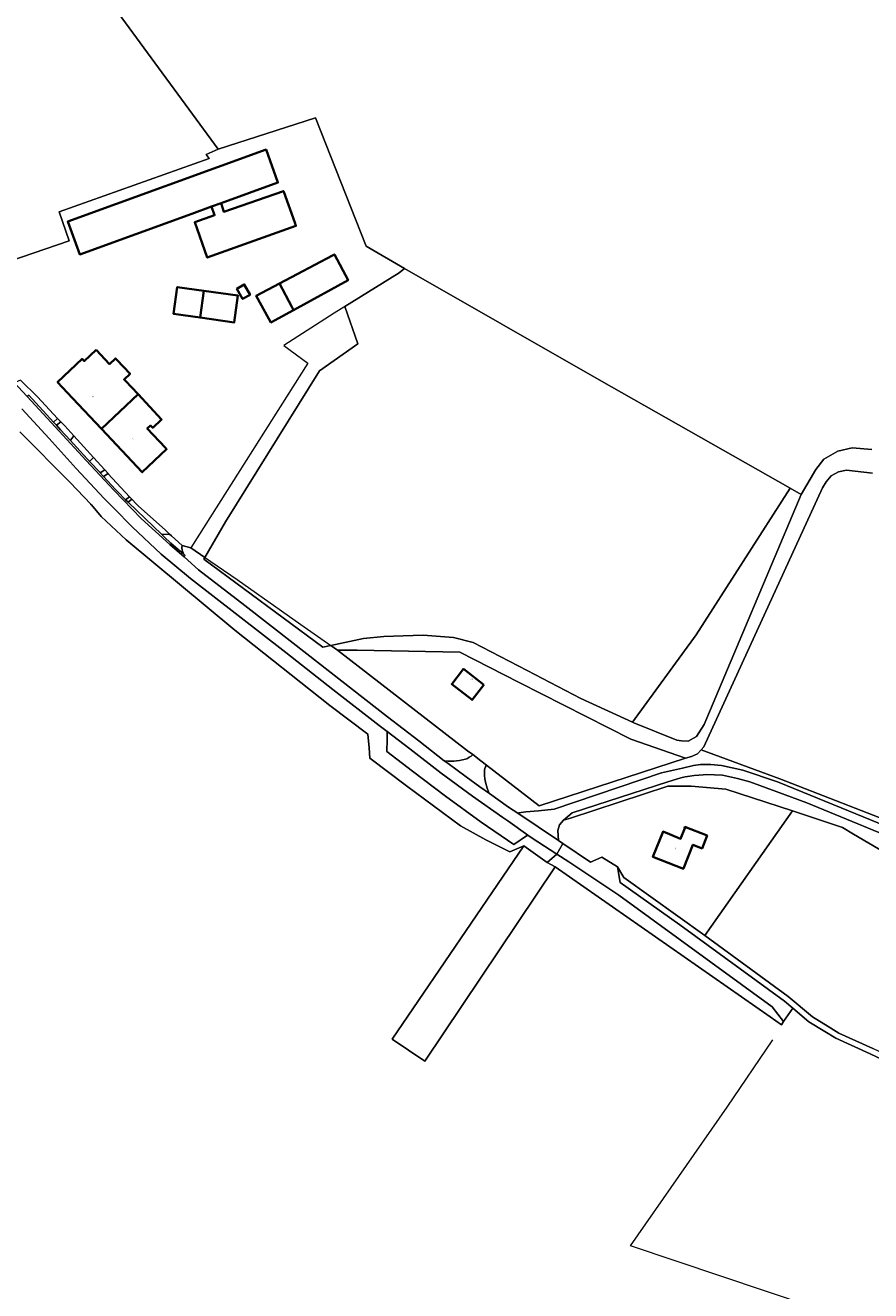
# Model space of a CAD drawing. Header units: metres. Extents: x 201541 to 204988, y 387833 to 394342.
# Tile 193 of 214: x 203314 to 203526, y 392314 to 392632. Entities that reach past the tile are written whole.
import ezdxf
from ezdxf.enums import TextEntityAlignment as Align

# ---------------------------------------------------------------- set-up
doc = ezdxf.new("R2010")
doc.units = ezdxf.units.M
for name, color, linetype, lineweight in [('B-WE-GR-BOS_GEMENGD-GV', 40, 'Continuous', 13), ('B-WE-GR-BOS_LOOF-GV', 40, 'Continuous', 13), ('B-WE-GR-BOUWLAND-GV', 80, 'Continuous', 13), ('B-WE-GR-GRAS-GV', 60, 'Continuous', 13), ('B-WE-GR-GROENVOORZIENING-GV', 80, 'Continuous', 18), ('B-WE-GR-HOUTWAL-GV', 40, 'Continuous', 13), ('B-WE-GW-TALUD_KRUIN-G', 90, 'Continuous', 18), ('B-WE-IE-TERREINAFSCHEIDING_KUNSTMATIG_HEKWERK-G', 20, 'IE-TERREINAFSCHEIDING-KUNSTMATIG', 18), ('B-WE-OG-BEBOUWING-GV', 7, 'Continuous', 35), ('B-WE-OG-BEBOUWING-T18', 10, 'Continuous', 18), ('B-WE-OG-BEBOUWING_LOODS-GV', 7, 'Continuous', 35), ('B-WE-OG-TERREIN_ERF-GV', 7, 'Continuous', 18), ('B-WE-OG-WEG-GV', 7, 'Continuous', 18), ('B-WE-VH-VERHARDING_ASFALT-GV', 252, 'Continuous', 18), ('B-WE-VH-VERHARDING_BETONSTRAATSTEEN-GV', 252, 'Continuous', 18), ('B-WE-VH-VERHARDING_FUNDERING_ZAND-GV', 7, 'Continuous', 18), ('B-WE-VH-VERHARDING_GRASBETONSTEEN-GV', 70, 'Continuous', 18), ('B-WE-VH-VERHARDING_HALFVERHARDING-GV', 252, 'Continuous', 18), ('B-WE-VH-VERHARDING_OPEN-GV', 252, 'Continuous', 18), ('B-WE-VH-VERHARDING_PUIN-GV', 252, 'Continuous', 18)]:
    doc.layers.add(name, color=color, linetype=linetype, lineweight=lineweight)
doc.styles.add('NLCS-ISO-M200-T18', font='NLCS-ISO.ttf', dxfattribs={"height": 0.36})
doc.linetypes.add('IE-TERREINAFSCHEIDING-KUNSTMATIG', pattern='A,4,[82,NLCS.SHX,S=0.75,R=90,X=0,Y=0],4,-2', length=10)

msp = doc.modelspace()

# ---------------------------------------------------------------- linework, layer by layer
at = {"layer": 'B-WE-GR-BOS_GEMENGD-GV'}
msp.add_lwpolyline([(203312.959, 392667.953), (203362.272, 392600.67), (203386.737, 392608.51), (203399.401, 392576.243), (203409.06, 392570.711), (203457.994, 392542.683), (203505.918, 392515.529), (203508.748, 392513.925), (203512.351, 392520.207), (203514.392, 392522.815), (203517.891, 392524.821), (203521.5, 392525.616), (203526.478, 392525.22)], dxfattribs=at)
msp.add_lwpolyline([(203466.315, 392456.68), (203466.691, 392456.508), (203477.486, 392452.209), (203478.645, 392452.024), (203480.333, 392451.981), (203482.406, 392453.077), (203484.374, 392456.103), (203508.748, 392513.925), (203505.918, 392515.529), (203482.291, 392478.618)], close=True, dxfattribs=at)
at = {"layer": 'B-WE-GR-BOS_LOOF-GV'}
for points in [[(203506.529, 392434.406), (203489.77, 392439.923), (203481.042, 392440.65), (203475.225, 392440.618), (203450.759, 392432.613), (203449.029, 392432.136), (203447.992, 392430.921), (203447.595, 392429.462), (203447.738, 392426.984), (203448.834, 392426.25), (203455.828, 392421.57), (203458.645, 392422.786), (203462.604, 392420.336), (203464.141, 392417.682), (203484.477, 392403.11)], [(203479.502, 392430.388), (203485.104, 392428.236), (203483.82, 392424.995), (203481.518, 392425.906), (203479.147, 392419.918), (203479.13, 392419.875), (203471.457, 392422.859), (203474.041, 392429.218), (203478.423, 392427.437), (203479.507, 392430.105), (203479.405, 392430.147)]]:
    msp.add_lwpolyline(points, close=True, dxfattribs=at)
msp.add_lwpolyline([(203542.132, 392416.658), (203521.853, 392428.565), (203519.087, 392430.272), (203506.529, 392434.406), (203484.477, 392403.11), (203505.482, 392387.791), (203511.516, 392382.662), (203515.462, 392380.264), (203518.157, 392378.626), (203526.695, 392374.743)], dxfattribs=at)
at = {"layer": 'B-WE-GR-BOUWLAND-GV'}
for points in [[(203429.458, 392427.131), (203423.108, 392430.637), (203409.548, 392440.691), (203400.354, 392447.636), (203400.156, 392450.282), (203399.891, 392453.722), (203390.3, 392460.865), (203366.487, 392479.849), (203339.169, 392502.537), (203332.878, 392508.409), (203330.402, 392511.268), (203330.295, 392511.282), (203330.244, 392511.451), (203325.058, 392516.954), (203312.411, 392529.654)], [(203611.647, 392278.135), (203632.647, 392341.746), (203624.901, 392338.006), (203620.799, 392339.228), (203557.177, 392360.305), (203541.432, 392366.111), (203526.064, 392373.382), (203517.454, 392377.298), (203514.683, 392378.982), (203510.635, 392381.442), (203506.62, 392384.855), (203504.28, 392381.562), (203503.769, 392380.689), (203500.908, 392382.687), (203446.9, 392420.407), (203414.148, 392371.562), (203405.965, 392377.085), (203439.067, 392425.623), (203435.489, 392424.121), (203429.458, 392427.131)]]:
    msp.add_lwpolyline(points, dxfattribs=at)
at = {"layer": 'B-WE-GR-GRAS-GV'}
for points in [[(203362.272, 392600.67), (203312.959, 392667.953), (203301.463, 392660.389), (203296.964, 392650.491), (203296.461, 392649.315), (203273.608, 392584.506), (203273.564, 392584.426), (203287.284, 392574.838), (203295.149, 392567.506), (203324.855, 392577.654), (203322.298, 392584.936), (203360.014, 392598.27), (203359.209, 392599.336)], [(203390.532, 392475.972), (203398.752, 392477.724), (203403.91, 392478.206), (203408.771, 392478.38), (203413.77, 392478.598), (203421.408, 392477.962), (203426.352, 392476.719), (203439.915, 392469.716), (203453.32, 392462.643), (203466.315, 392456.68), (203482.291, 392478.618), (203505.918, 392515.529), (203457.994, 392542.683), (203409.06, 392570.711), (203407.744, 392569.574), (203394.038, 392561.094), (203397.348, 392551.784), (203387.698, 392544.994), (203364.06, 392507.021), (203358.923, 392498.094), (203358.689, 392497.689), (203388.559, 392475.552)]]:
    msp.add_lwpolyline(points, close=True, dxfattribs=at)
at = {"layer": 'B-WE-GR-GROENVOORZIENING-GV'}
for points in [[(203526.478, 392525.22), (203521.5, 392525.616), (203517.891, 392524.821), (203514.392, 392522.815), (203512.351, 392520.207), (203508.748, 392513.925), (203484.374, 392456.103), (203482.406, 392453.077), (203480.333, 392451.981), (203478.645, 392452.024), (203477.486, 392452.209), (203466.691, 392456.508), (203466.315, 392456.68), (203453.32, 392462.643), (203439.915, 392469.716), (203426.352, 392476.719), (203421.408, 392477.962), (203413.77, 392478.598), (203408.771, 392478.38), (203403.91, 392478.206), (203398.752, 392477.724), (203390.532, 392475.972), (203392.237, 392474.781), (203397.147, 392474.796), (203422.938, 392474.329), (203437.893, 392466.696), (203465.879, 392452.484), (203479.638, 392447.697), (203481.154, 392448.08), (203482.687, 392448.733), (203483.555, 392449.729), (203484.233, 392450.506), (203514.082, 392515.553), (203514.968, 392517.12), (203516.203, 392518.597), (203518.098, 392519.621), (203520.133, 392520.022), (203526.592, 392519.297)], [(203526.592, 392519.297), (203520.133, 392520.022), (203518.098, 392519.621), (203516.203, 392518.597), (203514.968, 392517.12), (203514.082, 392515.553), (203484.233, 392450.506), (203483.555, 392449.729), (203503.32, 392442.469), (203534.763, 392430.253)]]:
    msp.add_lwpolyline(points, dxfattribs=at)
at = {"layer": 'B-WE-GR-HOUTWAL-GV'}
msp.add_lwpolyline([(203446.9, 392420.407), (203444.877, 392421.439), (203439.067, 392425.623), (203405.965, 392377.085), (203414.148, 392371.562)], close=True, dxfattribs=at)
at = {"layer": 'B-WE-GW-TALUD_KRUIN-G'}
msp.add_lwpolyline([(203353.693, 392498.224), (203357.361, 392495.009), (203368.978, 392486.056), (203381.112, 392476.53), (203393.336, 392467.003), (203404.811, 392458.09), (203412.67, 392452.034), (203419.071, 392447.041)], dxfattribs=at)
at = {"layer": 'B-WE-IE-TERREINAFSCHEIDING_KUNSTMATIG_HEKWERK-G'}
for points in [[(203295.149, 392567.506), (203324.855, 392577.654), (203322.298, 392584.936), (203360.014, 392598.27), (203359.209, 392599.336)], [(203407.744, 392569.574), (203391.362, 392559.439), (203378.719, 392551.293), (203384.81, 392546.864), (203355.389, 392500.535)], [(203353.24, 392501.127), (203355.389, 392500.535)], [(203355.389, 392500.535), (203366.999, 392492.515), (203383.023, 392481.218), (203390.532, 392475.972)], [(203390.532, 392475.972), (203392.237, 392474.781)], [(203483.555, 392449.729), (203503.32, 392442.469), (203534.763, 392430.253), (203572.631, 392416.122), (203577.762, 392414.663), (203593.856, 392410.688)], [(203465.812, 392325.198), (203490.141, 392360.021), (203501.581, 392376.953)], [(203602.807, 392281.024), (203602.245, 392279.331), (203465.812, 392325.198)]]:
    msp.add_lwpolyline(points, dxfattribs=at)
at = {"layer": 'B-WE-OG-BEBOUWING-GV'}
for points in [[(203360.621, 392586.219), (203363.003, 392587.084), (203377.287, 392592.271), (203374.278, 392600.556), (203324.495, 392582.479), (203327.504, 392574.193), (203355.627, 392584.405)], [(203363.003, 392587.084), (203360.621, 392586.219), (203361.353, 392584.041), (203356.38, 392582.29), (203359.53, 392573.43), (203381.81, 392581.37), (203381.503, 392582.227), (203378.753, 392589.908), (203378.67, 392590.14), (203363.723, 392584.876)], [(203366.938, 392565.597), (203368.376, 392563.033), (203370.262, 392564.091), (203368.823, 392566.655)], [(203377.656, 392566.924), (203371.82, 392563.84), (203375.01, 392558.02), (203375.507, 392557.113), (203381.198, 392560.231), (203380.735, 392561.076), (203380.744, 392561.081)], [(203358.649, 392565.079), (203351.989, 392566.002), (203351.053, 392559.249), (203357.712, 392558.325)], [(203331.618, 392550.25), (203328.606, 392547.414), (203328.092, 392547.96), (203321.911, 392542.14), (203325.705, 392538.105), (203332.915, 392530.436), (203342.123, 392539.094), (203338.97, 392542.442), (203338.627, 392542.806), (203340.142, 392544.232), (203336.846, 392547.733), (203336.501, 392548.099), (203334.986, 392546.673)], [(203332.915, 392530.436), (203343.201, 392519.497), (203349.32, 392525.259), (203349.012, 392525.586), (203344.44, 392530.441), (203345.274, 392531.227), (203345.808, 392530.661), (203348.064, 392532.785), (203342.123, 392539.094)], [(203428.998, 392466.078), (203423.877, 392470.081), (203420.921, 392466.3), (203426.042, 392462.296)], [(203485.104, 392428.236), (203479.502, 392430.388), (203479.405, 392430.147), (203479.507, 392430.105), (203478.423, 392427.437), (203474.041, 392429.218), (203471.457, 392422.859), (203479.13, 392419.875), (203479.147, 392419.918), (203481.518, 392425.906), (203483.82, 392424.995)]]:
    msp.add_lwpolyline(points, close=True, dxfattribs=at)
at = {"layer": 'B-WE-OG-BEBOUWING_LOODS-GV'}
for points in [[(203380.744, 392561.081), (203380.735, 392561.076), (203381.198, 392560.231), (203394.903, 392567.743), (203391.476, 392574.227), (203390.946, 392573.947), (203377.656, 392566.924)], [(203357.712, 392558.325), (203366.301, 392557.134), (203367.237, 392563.888), (203358.649, 392565.079)]]:
    msp.add_lwpolyline(points, close=True, dxfattribs=at)
at = {"layer": 'B-WE-OG-TERREIN_ERF-GV'}
msp.add_lwpolyline([(203312.595, 392542.586), (203316.912, 392538.435), (203321.936, 392533.034), (203322.735, 392532.176), (203323.709, 392531.129), (203326.007, 392528.61), (203328.487, 392525.892), (203330.972, 392523.168), (203333.796, 392520.073), (203334.63, 392519.16), (203334.667, 392519.119), (203340.009, 392513.349), (203340.61, 392512.701), (203341.748, 392511.472), (203342.155, 392511.033), (203348.991, 392504.909), (203350.065, 392503.947), (203350.577, 392503.488), (203353.24, 392501.127), (203355.389, 392500.535), (203358.923, 392498.094), (203364.06, 392507.021), (203387.698, 392544.994), (203397.348, 392551.784), (203394.038, 392561.094), (203407.744, 392569.574), (203409.06, 392570.711), (203399.401, 392576.243), (203386.737, 392608.51), (203362.272, 392600.67), (203359.209, 392599.336), (203360.014, 392598.27), (203322.298, 392584.936), (203324.855, 392577.654), (203295.149, 392567.506)], dxfattribs=at)
for points in [[(203360.621, 392586.219), (203355.627, 392584.405), (203327.504, 392574.193), (203324.495, 392582.479), (203374.278, 392600.556), (203377.287, 392592.271), (203363.003, 392587.084), (203363.723, 392584.876), (203378.67, 392590.14), (203378.753, 392589.908), (203381.503, 392582.227), (203381.81, 392581.37), (203359.53, 392573.43), (203356.38, 392582.29), (203361.353, 392584.041)], [(203375.01, 392558.02), (203371.82, 392563.84), (203377.656, 392566.924), (203390.946, 392573.947), (203391.476, 392574.227), (203394.903, 392567.743), (203381.198, 392560.231), (203375.507, 392557.113)], [(203366.938, 392565.597), (203368.823, 392566.655), (203370.262, 392564.091), (203368.376, 392563.033)], [(203357.712, 392558.325), (203351.053, 392559.249), (203351.989, 392566.002), (203358.649, 392565.079), (203367.237, 392563.888), (203366.301, 392557.134)], [(203349.32, 392525.259), (203343.201, 392519.497), (203332.915, 392530.436), (203325.705, 392538.105), (203321.911, 392542.14), (203328.092, 392547.96), (203328.606, 392547.414), (203331.618, 392550.25), (203334.986, 392546.673), (203336.501, 392548.099), (203336.846, 392547.733), (203340.142, 392544.232), (203338.627, 392542.806), (203338.97, 392542.442), (203342.123, 392539.094), (203348.064, 392532.785), (203345.808, 392530.661), (203345.274, 392531.227), (203344.44, 392530.441), (203349.012, 392525.586)], [(203479.638, 392447.697), (203465.879, 392452.484), (203437.893, 392466.696), (203422.938, 392474.329), (203397.147, 392474.796), (203392.237, 392474.781), (203424.89, 392449.547), (203426.199, 392448.551), (203428.262, 392446.98), (203429.671, 392445.894), (203442.891, 392435.706)], [(203428.998, 392466.078), (203426.042, 392462.296), (203420.921, 392466.3), (203423.877, 392470.081)]]:
    msp.add_lwpolyline(points, close=True, dxfattribs=at)
at = {"layer": 'B-WE-OG-WEG-GV'}
for points in [[(203312.411, 392529.654), (203325.058, 392516.954), (203330.244, 392511.451), (203330.295, 392511.282), (203330.402, 392511.268), (203332.878, 392508.409), (203339.169, 392502.537), (203366.487, 392479.849), (203390.3, 392460.865), (203399.891, 392453.722), (203400.156, 392450.282), (203400.354, 392447.636), (203409.548, 392440.691), (203423.108, 392430.637), (203429.458, 392427.131), (203435.489, 392424.121), (203439.067, 392425.623), (203444.877, 392421.439), (203447.325, 392423.56), (203442.56, 392426.672), (203441.658, 392427.261), (203440.083, 392428.36), (203439.99, 392428.29), (203436.556, 392425.947), (203428.321, 392431.623), (203419.338, 392438.128), (203411.059, 392444.402), (203404.64, 392449.34), (203404.695, 392452.383), (203404.721, 392453.609), (203404.736, 392454.355), (203402.738, 392455.888), (203391.096, 392464.926), (203379.226, 392474.173), (203367.282, 392483.535), (203355.335, 392492.775), (203347.927, 392498.9), (203340.687, 392505.775), (203336.04, 392510.469), (203335.685, 392510.828), (203334.651, 392511.872), (203333.661, 392512.872), (203326.616, 392520.412), (203319.77, 392527.962), (203312.923, 392535.451)], [(203426.199, 392448.551), (203424.89, 392449.547), (203392.237, 392474.781), (203390.532, 392475.972), (203388.559, 392475.552), (203358.689, 392497.689), (203358.923, 392498.094), (203355.389, 392500.535), (203353.24, 392501.127), (203353.151, 392500.49), (203353.215, 392499.917), (203353.511, 392498.969)], [(203353.511, 392498.969), (203353.98, 392498.558), (203353.839, 392498.384), (203353.693, 392498.224), (203357.361, 392495.009), (203368.978, 392486.056), (203381.112, 392476.53), (203393.336, 392467.003), (203404.811, 392458.09), (203412.67, 392452.034), (203419.071, 392447.041), (203419.196, 392447.041), (203419.941, 392446.932), (203421.423, 392446.954)], [(203483.555, 392449.729), (203482.687, 392448.733), (203481.154, 392448.08), (203479.638, 392447.697), (203442.891, 392435.706), (203429.671, 392445.894)], [(203534.763, 392430.253), (203503.32, 392442.469), (203483.555, 392449.729)], [(203429.149, 392444.192), (203429.17, 392443.342), (203429.254, 392442.497), (203429.402, 392441.66), (203429.836, 392440.165), (203430.364, 392438.827), (203430.386, 392438.768), (203435.19, 392435.385), (203437.496, 392433.841), (203437.781, 392433.946), (203439.562, 392434.157), (203442.725, 392434.402), (203446.693, 392434.85), (203473.663, 392444.003), (203478.885, 392445.198), (203481.642, 392445.829), (203483.39, 392446.086), (203485.979, 392446.06), (203488.724, 392445.836), (203494.02, 392444.656), (203502.767, 392441.764), (203509.146, 392439.155), (203539.477, 392426.752)], [(203538.208, 392424.857), (203510.123, 392436.45), (203502.409, 392439.328), (203495.821, 392441.729), (203492.73, 392442.596), (203488.93, 392443.364), (203484.944, 392443.544), (203484.124, 392443.5)], [(203475.205, 392441.701), (203451.201, 392433.909), (203449.029, 392432.136), (203450.759, 392432.613), (203475.225, 392440.618), (203481.042, 392440.65), (203489.77, 392439.923), (203506.529, 392434.406), (203519.087, 392430.272), (203521.853, 392428.565), (203542.132, 392416.658)]]:
    msp.add_lwpolyline(points, dxfattribs=at)
for points in [[(203350.065, 392503.947), (203348.991, 392504.909), (203342.155, 392511.033), (203341.748, 392511.472), (203340.61, 392512.701), (203339.653, 392511.939), (203348.074, 392503.828)], [(203504.28, 392381.562), (203501.402, 392385.185), (203462.93, 392413.261), (203450.333, 392421.596), (203447.325, 392423.56), (203444.877, 392421.439), (203446.9, 392420.407), (203500.908, 392382.687), (203503.769, 392380.689)], [(203515.462, 392380.264), (203511.516, 392382.662), (203505.482, 392387.791), (203484.477, 392403.11), (203464.141, 392417.682), (203462.604, 392420.336), (203463.271, 392416.46), (203478.198, 392405.832), (203504.553, 392386.612), (203506.62, 392384.855), (203510.635, 392381.442), (203514.683, 392378.982), (203517.454, 392377.298), (203526.064, 392373.382), (203541.432, 392366.111), (203557.177, 392360.305), (203620.799, 392339.228), (203621.271, 392340.652), (203557.672, 392361.721), (203542.013, 392367.495), (203526.695, 392374.743), (203518.157, 392378.626)]]:
    msp.add_lwpolyline(points, close=True, dxfattribs=at)
for points in [[(203424.351, 392447.419, 0.11064), (203426.199, 392448.551)], [(203421.423, 392446.954, 0.0570079), (203424.351, 392447.419)], [(203429.671, 392445.894, 0.1784099), (203429.149, 392444.192)], [(203484.124, 392443.5, 0.0832865), (203475.205, 392441.701)]]:
    msp.add_lwpolyline(points, format="xyb", dxfattribs=at)
at = {"layer": 'B-WE-VH-VERHARDING_ASFALT-GV'}
msp.add_lwpolyline([(203312.923, 392535.451), (203319.77, 392527.962), (203326.616, 392520.412), (203333.661, 392512.872), (203334.651, 392511.872), (203335.685, 392510.828), (203336.04, 392510.469), (203340.687, 392505.775), (203347.927, 392498.9), (203355.335, 392492.775), (203367.282, 392483.535), (203379.226, 392474.173), (203391.096, 392464.926), (203402.738, 392455.888), (203404.736, 392454.355), (203410.39, 392450.018), (203418.318, 392443.922), (203426.151, 392438.159), (203433.773, 392432.764), (203435.022, 392431.893), (203440.083, 392428.36), (203441.658, 392427.261), (203442.56, 392426.672), (203447.325, 392423.56), (203448.834, 392426.25), (203447.738, 392426.984), (203437.496, 392433.841), (203435.19, 392435.385), (203430.386, 392438.768), (203427.981, 392440.462), (203424.582, 392442.955), (203420.009, 392446.31), (203419.071, 392447.041), (203412.67, 392452.034), (203404.811, 392458.09), (203393.336, 392467.003), (203381.112, 392476.53), (203368.978, 392486.056), (203357.361, 392495.009), (203353.693, 392498.224), (203350.13, 392501.319), (203342.926, 392507.906), (203336.121, 392514.868), (203329.099, 392522.411), (203322.344, 392529.786), (203314.297, 392538.518), (203312.036, 392540.957)], dxfattribs=at)
at = {"layer": 'B-WE-VH-VERHARDING_BETONSTRAATSTEEN-GV'}
for points in [[(203353.511, 392498.969), (203353.041, 392499.38), (203352.205, 392500.112), (203350.381, 392501.71), (203348.659, 392503.291), (203348.074, 392503.828), (203339.653, 392511.939), (203339.021, 392512.591), (203337.077, 392514.558), (203336.441, 392515.201), (203333.473, 392518.436), (203333.404, 392518.511), (203332.654, 392519.327), (203332.584, 392519.403), (203329.977, 392522.215), (203329.861, 392522.34), (203329.45, 392522.77), (203327.609, 392524.792), (203325.074, 392527.556), (203325.047, 392527.585), (203322.691, 392530.117), (203321.616, 392531.285), (203320.895, 392532.069), (203314.668, 392538.838), (203314.465, 392538.686), (203314.297, 392538.518), (203322.344, 392529.786), (203329.099, 392522.411), (203336.121, 392514.868), (203342.926, 392507.906), (203350.13, 392501.319), (203353.693, 392498.224), (203353.839, 392498.384), (203353.98, 392498.558)], [(203322.735, 392532.176), (203321.936, 392533.034), (203320.895, 392532.069), (203321.616, 392531.285)], [(203330.972, 392523.168), (203328.487, 392525.892), (203326.007, 392528.61), (203325.251, 392527.666), (203325.074, 392527.556), (203327.609, 392524.792), (203329.45, 392522.77), (203329.861, 392522.34), (203329.977, 392522.215)], [(203333.796, 392520.073), (203332.654, 392519.327), (203333.404, 392518.511), (203333.473, 392518.436), (203334.63, 392519.16)], [(203339.653, 392511.939), (203340.61, 392512.701), (203340.009, 392513.349), (203339.021, 392512.591)], [(203352.205, 392500.112), (203353.041, 392499.38), (203353.511, 392498.969), (203353.215, 392499.917), (203353.151, 392500.49), (203353.24, 392501.127), (203350.577, 392503.488), (203350.065, 392503.947), (203348.074, 392503.828), (203348.659, 392503.291), (203350.381, 392501.71)]]:
    msp.add_lwpolyline(points, close=True, dxfattribs=at)
at = {"layer": 'B-WE-VH-VERHARDING_FUNDERING_ZAND-GV'}
for points in [[(203539.477, 392426.752), (203509.146, 392439.155), (203502.767, 392441.764), (203494.02, 392444.656), (203488.724, 392445.836), (203485.979, 392446.06), (203483.39, 392446.086), (203481.642, 392445.829), (203478.885, 392445.198), (203473.663, 392444.003), (203446.693, 392434.85), (203442.725, 392434.402), (203439.562, 392434.157), (203437.781, 392433.946), (203437.496, 392433.841), (203447.738, 392426.984), (203447.595, 392429.462), (203447.992, 392430.921), (203449.029, 392432.136), (203451.201, 392433.909), (203475.205, 392441.701)], [(203484.124, 392443.5), (203484.944, 392443.544), (203488.93, 392443.364), (203492.73, 392442.596), (203495.821, 392441.729), (203502.409, 392439.328), (203510.123, 392436.45), (203538.208, 392424.857), (203563.448, 392415.295), (203574.61, 392411.384), (203581.262, 392409.462), (203587.241, 392408.205), (203594.382, 392407.408), (203604.653, 392406.581), (203632.561, 392405.184), (203651.335, 392404.144), (203657.623, 392403.68), (203663.395, 392402.966), (203667.383, 392402.048), (203670.719, 392400.881), (203674.392, 392398.607)]]:
    msp.add_lwpolyline(points, dxfattribs=at)
msp.add_lwpolyline([(203475.205, 392441.701, -0.0832865), (203484.124, 392443.5)], format="xyb", dxfattribs=at)
at = {"layer": 'B-WE-VH-VERHARDING_GRASBETONSTEEN-GV'}
msp.add_lwpolyline([(203435.022, 392431.893), (203433.773, 392432.764), (203426.151, 392438.159), (203418.318, 392443.922), (203410.39, 392450.018), (203404.736, 392454.355), (203404.721, 392453.609), (203404.695, 392452.383), (203404.64, 392449.34), (203411.059, 392444.402), (203419.338, 392438.128), (203428.321, 392431.623), (203436.556, 392425.947), (203439.99, 392428.29), (203440.083, 392428.36)], close=True, dxfattribs=at)
at = {"layer": 'B-WE-VH-VERHARDING_HALFVERHARDING-GV'}
for points in [[(203321.936, 392533.034), (203316.912, 392538.435), (203312.595, 392542.586), (203312.176, 392542.465), (203311.812, 392542.321), (203311.464, 392542.142), (203311.135, 392541.93), (203312.036, 392540.957), (203314.297, 392538.518), (203314.465, 392538.686), (203314.668, 392538.838), (203320.895, 392532.069)], [(203325.251, 392527.666), (203326.007, 392528.61), (203323.709, 392531.129), (203322.735, 392532.176), (203321.616, 392531.285), (203322.691, 392530.117), (203325.047, 392527.585), (203325.074, 392527.556)], [(203332.654, 392519.327), (203333.796, 392520.073), (203330.972, 392523.168), (203329.977, 392522.215), (203332.584, 392519.403)], [(203334.63, 392519.16), (203333.473, 392518.436), (203336.441, 392515.201), (203337.077, 392514.558), (203339.021, 392512.591), (203340.009, 392513.349), (203334.667, 392519.119)]]:
    msp.add_lwpolyline(points, close=True, dxfattribs=at)
at = {"layer": 'B-WE-VH-VERHARDING_OPEN-GV'}
for points in [[(203426.199, 392448.551, -0.11064), (203424.351, 392447.419)], [(203424.351, 392447.419, -0.0570079), (203421.423, 392446.954)], [(203429.149, 392444.192, -0.1784099), (203429.671, 392445.894)]]:
    msp.add_lwpolyline(points, format="xyb", dxfattribs=at)
for points in [[(203429.671, 392445.894), (203428.262, 392446.98), (203426.199, 392448.551)], [(203421.423, 392446.954), (203419.941, 392446.932), (203419.196, 392447.041), (203419.071, 392447.041), (203420.009, 392446.31), (203424.582, 392442.955), (203427.981, 392440.462), (203430.386, 392438.768), (203430.364, 392438.827), (203429.836, 392440.165), (203429.402, 392441.66), (203429.254, 392442.497), (203429.17, 392443.342), (203429.149, 392444.192)]]:
    msp.add_lwpolyline(points, dxfattribs=at)
at = {"layer": 'B-WE-VH-VERHARDING_PUIN-GV'}
msp.add_lwpolyline([(203462.604, 392420.336), (203458.645, 392422.786), (203455.828, 392421.57), (203448.834, 392426.25), (203447.325, 392423.56), (203450.333, 392421.596), (203462.93, 392413.261), (203501.402, 392385.185), (203504.28, 392381.562), (203506.62, 392384.855), (203504.553, 392386.612), (203478.198, 392405.832), (203463.271, 392416.46)], close=True, dxfattribs=at)

# ---------------------------------------------------------------- texts
at = {"layer": 'B-WE-OG-BEBOUWING-T18', "style": 'NLCS-ISO-M200-T18'}
for s, rotation, p in [('1a', 43.2, (203330.822, 392538.502)), ('1', 43.2, (203340.804, 392527.886)), ('3a', 51.9, (203425.945, 392467.449)), ('3', 338.8, (203477.07, 392424.968))]:
    msp.add_text(s, height=0.36, rotation=rotation, dxfattribs=at).set_placement(p, align=Align.MIDDLE)

doc.saveas('drawing.dxf')
